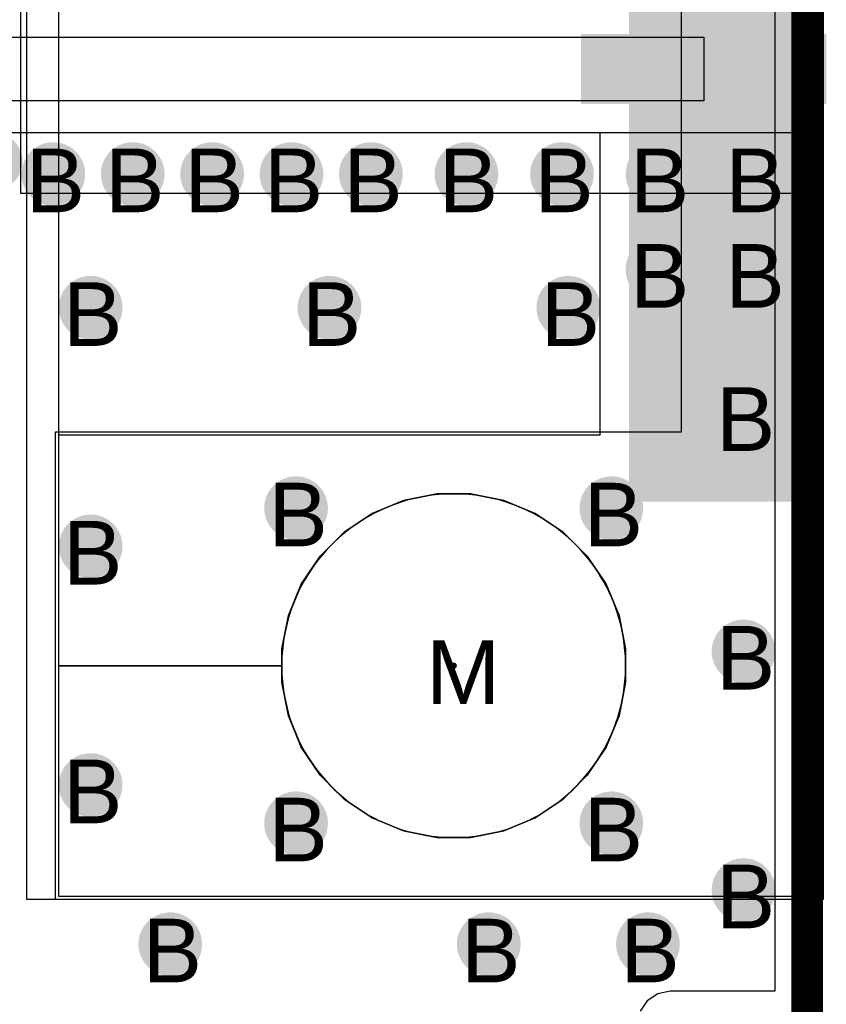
# Model space of a CAD drawing. Header units: millimetres. Extents: x -1.28 to 3.76, y -2.75 to 1.5.
# Tile 10 of 12: x 0.35 to 0.61, y 0.68 to 0.99. Entities that reach past the tile are written whole.
import ezdxf

# ---------------------------------------------------------------- set-up
doc = ezdxf.new("R2010")
doc.units = ezdxf.units.MM
doc.header["$MEASUREMENT"] = 0
for name, color, linetype in [('BottomLayer', 5, 'Continuous'), ('BottomSolder', 6, 'Continuous'), ('DrillDrawing', 1, 'Continuous'), ('Mechanical1', 6, 'Continuous'), ('TopLayer', 1, 'Continuous'), ('TopSolder', 216, 'Continuous')]:
    doc.layers.add(name, color=color, linetype=linetype)
doc.styles.add('Arial', font='arial.ttf', dxfattribs={"height": 0.2})

msp = doc.modelspace()

# ---------------------------------------------------------------- hatches: boundary and pattern name
at = {"layer": 'BottomLayer'}
msp.add_hatch(color=5, dxfattribs=at).paths.add_polyline_path([(0.595, 0.84), (0.545, 0.84), (0.545, 1.11), (0.595, 1.11)])
h = msp.add_hatch(color=5, dxfattribs=at)
edge = h.paths.add_edge_path()
edge.add_arc((0.34463, 0.946), 0.009, 0, 360)
h = msp.add_hatch(color=5, dxfattribs=at)
edge = h.paths.add_edge_path()
edge.add_arc((0.36328, 0.942), 0.01, 0, 360)
h = msp.add_hatch(color=5, dxfattribs=at)
edge = h.paths.add_edge_path()
edge.add_arc((0.38821, 0.942), 0.01, 0, 360)
h = msp.add_hatch(color=5, dxfattribs=at)
edge = h.paths.add_edge_path()
edge.add_arc((0.41314, 0.942), 0.01, 0, 360)
h = msp.add_hatch(color=5, dxfattribs=at)
edge = h.paths.add_edge_path()
edge.add_arc((0.43807, 0.942), 0.01, 0, 360)
h = msp.add_hatch(color=5, dxfattribs=at)
edge = h.paths.add_edge_path()
edge.add_arc((0.463, 0.942), 0.01, 0, 360)
h = msp.add_hatch(color=5, dxfattribs=at)
edge = h.paths.add_edge_path()
edge.add_arc((0.493, 0.942), 0.01, 0, 360)
h = msp.add_hatch(color=5, dxfattribs=at)
edge = h.paths.add_edge_path()
edge.add_arc((0.523, 0.942), 0.01, 0, 360)
h = msp.add_hatch(color=5, dxfattribs=at)
edge = h.paths.add_edge_path()
edge.add_arc((0.553, 0.942), 0.01, 0, 360)
h = msp.add_hatch(color=5, dxfattribs=at)
edge = h.paths.add_edge_path()
edge.add_arc((0.583, 0.942), 0.01, 0, 360)
h = msp.add_hatch(color=5, dxfattribs=at)
edge = h.paths.add_edge_path()
edge.add_arc((0.553, 0.912), 0.01, 0, 360)
h = msp.add_hatch(color=5, dxfattribs=at)
edge = h.paths.add_edge_path()
edge.add_arc((0.583, 0.912), 0.01, 0, 360)
h = msp.add_hatch(color=5, dxfattribs=at)
edge = h.paths.add_edge_path()
edge.add_arc((0.375, 0.9), 0.01, 0, 360)
h = msp.add_hatch(color=5, dxfattribs=at)
edge = h.paths.add_edge_path()
edge.add_arc((0.45, 0.9), 0.01, 0, 360)
h = msp.add_hatch(color=5, dxfattribs=at)
edge = h.paths.add_edge_path()
edge.add_arc((0.525, 0.9), 0.01, 0, 360)
h = msp.add_hatch(color=5, dxfattribs=at)
edge = h.paths.add_edge_path()
edge.add_arc((0.58, 0.867), 0.01, 0, 360)
h = msp.add_hatch(color=5, dxfattribs=at)
edge = h.paths.add_edge_path()
edge.add_arc((0.4395, 0.837), 0.01, 0, 360)
h = msp.add_hatch(color=5, dxfattribs=at)
edge = h.paths.add_edge_path()
edge.add_arc((0.5385, 0.837), 0.01, 0, 360)
h = msp.add_hatch(color=5, dxfattribs=at)
edge = h.paths.add_edge_path()
edge.add_arc((0.375, 0.825), 0.01, 0, 360)
h = msp.add_hatch(color=5, dxfattribs=at)
edge = h.paths.add_edge_path()
edge.add_arc((0.58, 0.792), 0.01, 0, 360)
h = msp.add_hatch(color=5, dxfattribs=at)
edge = h.paths.add_edge_path()
edge.add_arc((0.375, 0.75), 0.01, 0, 360)
h = msp.add_hatch(color=5, dxfattribs=at)
edge = h.paths.add_edge_path()
edge.add_arc((0.4395, 0.738), 0.01, 0, 360)
h = msp.add_hatch(color=5, dxfattribs=at)
edge = h.paths.add_edge_path()
edge.add_arc((0.5385, 0.738), 0.01, 0, 360)
h = msp.add_hatch(color=5, dxfattribs=at)
edge = h.paths.add_edge_path()
edge.add_arc((0.58, 0.717), 0.01, 0, 360)
h = msp.add_hatch(color=5, dxfattribs=at)
edge = h.paths.add_edge_path()
edge.add_arc((0.4, 0.7), 0.01, 0, 360)
h = msp.add_hatch(color=5, dxfattribs=at)
edge = h.paths.add_edge_path()
edge.add_arc((0.5, 0.7), 0.01, 0, 360)
h = msp.add_hatch(color=5, dxfattribs=at)
edge = h.paths.add_edge_path()
edge.add_arc((0.55, 0.7), 0.01, 0, 360)
at = {"layer": 'BottomSolder'}
msp.add_hatch(color=6, dxfattribs=at).paths.add_polyline_path([(0.596, 0.839), (0.544, 0.839), (0.544, 1.111), (0.596, 1.111)])
h = msp.add_hatch(color=6, dxfattribs=at)
edge = h.paths.add_edge_path()
edge.add_arc((0.489, 0.7875), 0.001, 0, 360)
at = {"layer": 'TopLayer'}
for points in [[(0.605, 0.965), (0.53, 0.965), (0.53, 0.985), (0.605, 0.985)], [(0.595, 0.84), (0.545, 0.84), (0.545, 0.955), (0.595, 0.955)], [(0.605, 0.955), (0.585, 0.955), (0.585, 0.94), (0.605, 0.94)]]:
    msp.add_hatch(color=1, dxfattribs=at).paths.add_polyline_path(points)
h = msp.add_hatch(color=1, dxfattribs=at)
edge = h.paths.add_edge_path()
edge.add_arc((0.34463, 0.946), 0.009, 0, 360)
h = msp.add_hatch(color=1, dxfattribs=at)
edge = h.paths.add_edge_path()
edge.add_arc((0.36328, 0.942), 0.01, 0, 360)
h = msp.add_hatch(color=1, dxfattribs=at)
edge = h.paths.add_edge_path()
edge.add_arc((0.38821, 0.942), 0.01, 0, 360)
h = msp.add_hatch(color=1, dxfattribs=at)
edge = h.paths.add_edge_path()
edge.add_arc((0.41314, 0.942), 0.01, 0, 360)
h = msp.add_hatch(color=1, dxfattribs=at)
edge = h.paths.add_edge_path()
edge.add_arc((0.43807, 0.942), 0.01, 0, 360)
h = msp.add_hatch(color=1, dxfattribs=at)
edge = h.paths.add_edge_path()
edge.add_arc((0.463, 0.942), 0.01, 0, 360)
h = msp.add_hatch(color=1, dxfattribs=at)
edge = h.paths.add_edge_path()
edge.add_arc((0.493, 0.942), 0.01, 0, 360)
h = msp.add_hatch(color=1, dxfattribs=at)
edge = h.paths.add_edge_path()
edge.add_arc((0.523, 0.942), 0.01, 0, 360)
h = msp.add_hatch(color=1, dxfattribs=at)
edge = h.paths.add_edge_path()
edge.add_arc((0.553, 0.942), 0.01, 0, 360)
h = msp.add_hatch(color=1, dxfattribs=at)
edge = h.paths.add_edge_path()
edge.add_arc((0.583, 0.942), 0.01, 0, 360)
h = msp.add_hatch(color=1, dxfattribs=at)
edge = h.paths.add_edge_path()
edge.add_arc((0.553, 0.912), 0.01, 0, 360)
h = msp.add_hatch(color=1, dxfattribs=at)
edge = h.paths.add_edge_path()
edge.add_arc((0.583, 0.912), 0.01, 0, 360)
h = msp.add_hatch(color=1, dxfattribs=at)
edge = h.paths.add_edge_path()
edge.add_arc((0.375, 0.9), 0.01, 0, 360)
h = msp.add_hatch(color=1, dxfattribs=at)
edge = h.paths.add_edge_path()
edge.add_arc((0.45, 0.9), 0.01, 0, 360)
h = msp.add_hatch(color=1, dxfattribs=at)
edge = h.paths.add_edge_path()
edge.add_arc((0.525, 0.9), 0.01, 0, 360)
h = msp.add_hatch(color=1, dxfattribs=at)
edge = h.paths.add_edge_path()
edge.add_arc((0.58, 0.867), 0.01, 0, 360)
h = msp.add_hatch(color=1, dxfattribs=at)
edge = h.paths.add_edge_path()
edge.add_arc((0.4395, 0.837), 0.01, 0, 360)
h = msp.add_hatch(color=1, dxfattribs=at)
edge = h.paths.add_edge_path()
edge.add_arc((0.5385, 0.837), 0.01, 0, 360)
h = msp.add_hatch(color=1, dxfattribs=at)
edge = h.paths.add_edge_path()
edge.add_arc((0.375, 0.825), 0.01, 0, 360)
h = msp.add_hatch(color=1, dxfattribs=at)
edge = h.paths.add_edge_path()
edge.add_arc((0.58, 0.792), 0.01, 0, 360)
h = msp.add_hatch(color=1, dxfattribs=at)
edge = h.paths.add_edge_path()
edge.add_arc((0.375, 0.75), 0.01, 0, 360)
h = msp.add_hatch(color=1, dxfattribs=at)
edge = h.paths.add_edge_path()
edge.add_arc((0.4395, 0.738), 0.01, 0, 360)
h = msp.add_hatch(color=1, dxfattribs=at)
edge = h.paths.add_edge_path()
edge.add_arc((0.5385, 0.738), 0.01, 0, 360)
h = msp.add_hatch(color=1, dxfattribs=at)
edge = h.paths.add_edge_path()
edge.add_arc((0.58, 0.717), 0.01, 0, 360)
h = msp.add_hatch(color=1, dxfattribs=at)
edge = h.paths.add_edge_path()
edge.add_arc((0.4, 0.7), 0.01, 0, 360)
h = msp.add_hatch(color=1, dxfattribs=at)
edge = h.paths.add_edge_path()
edge.add_arc((0.5, 0.7), 0.01, 0, 360)
h = msp.add_hatch(color=1, dxfattribs=at)
edge = h.paths.add_edge_path()
edge.add_arc((0.55, 0.7), 0.01, 0, 360)
at = {"layer": 'TopSolder'}
msp.add_hatch(color=216, dxfattribs=at).paths.add_polyline_path([(0.606, 0.964), (0.529, 0.964), (0.529, 0.986), (0.606, 0.986)])
h = msp.add_hatch(color=216, dxfattribs=at)
edge = h.paths.add_edge_path()
edge.add_arc((0.489, 0.7875), 0.001, 0, 360)
h = msp.add_hatch(color=216, dxfattribs=at)
edge = h.paths.add_edge_path()
edge.add_arc((0.58, 0.717), 0.006, 0, 360)

# ---------------------------------------------------------------- linework, layer by layer
at = {"layer": 'BottomLayer'}
for p, q in [((0.5898, 1.4898), (0.5898, 0.6852)), ((0.605, 1.235), (0.605, 0.715)), ((0.365, 0.7875), (0.365, 1.1625)), ((0.47325, 0.83942), (0.46342, 0.83535)), ((0.46342, 0.83535), (0.47325, 0.83942)), ((0.47286, 0.83903), (0.47103, 0.83842)), ((0.47471, 0.83958), (0.47286, 0.83903)), ((0.48368, 0.8415), (0.47325, 0.83942)), ((0.47325, 0.83942), (0.48368, 0.8415)), ((0.47658, 0.84005), (0.47471, 0.83958)), ((0.47847, 0.84046), (0.47658, 0.84005)), ((0.48036, 0.8408), (0.47847, 0.84046)), ((0.48227, 0.84108), (0.48036, 0.8408)), ((0.48419, 0.84128), (0.48227, 0.84108)), ((0.49432, 0.8415), (0.48368, 0.8415)), ((0.48368, 0.8415), (0.489, 0.8415)), ((0.48611, 0.84142), (0.48419, 0.84128)), ((0.48804, 0.84149), (0.48611, 0.84142)), ((0.489, 0.8415), (0.48804, 0.84149)), ((0.48996, 0.84149), (0.489, 0.8415)), ((0.489, 0.8415), (0.49432, 0.8415)), ((0.49189, 0.84142), (0.48996, 0.84149)), ((0.49381, 0.84128), (0.49189, 0.84142)), ((0.49573, 0.84108), (0.49381, 0.84128)), ((0.50475, 0.83942), (0.49432, 0.8415)), ((0.49432, 0.8415), (0.50475, 0.83942)), ((0.49764, 0.8408), (0.49573, 0.84108)), ((0.49953, 0.84046), (0.49764, 0.8408)), ((0.50142, 0.84005), (0.49953, 0.84046)), ((0.50329, 0.83958), (0.50142, 0.84005)), ((0.50514, 0.83903), (0.50329, 0.83958)), ((0.51458, 0.83535), (0.50475, 0.83942)), ((0.50475, 0.83942), (0.51458, 0.83535)), ((0.50696, 0.83842), (0.50514, 0.83903)), ((0.46569, 0.83621), (0.46397, 0.83535)), ((0.46745, 0.83701), (0.46569, 0.83621)), ((0.46923, 0.83775), (0.46745, 0.83701)), ((0.47103, 0.83842), (0.46923, 0.83775)), ((0.50877, 0.83775), (0.50696, 0.83842)), ((0.51055, 0.83701), (0.50877, 0.83775)), ((0.51231, 0.83621), (0.51055, 0.83701)), ((0.51403, 0.83535), (0.51231, 0.83621)), ((0.46342, 0.83535), (0.45458, 0.82944)), ((0.45458, 0.82944), (0.46342, 0.83535)), ((0.459, 0.8324), (0.45742, 0.8313)), ((0.46062, 0.83344), (0.459, 0.8324)), ((0.46228, 0.83443), (0.46062, 0.83344)), ((0.46397, 0.83535), (0.46228, 0.83443)), ((0.51572, 0.83443), (0.51403, 0.83535)), ((0.52342, 0.82944), (0.51458, 0.83535)), ((0.51458, 0.83535), (0.52342, 0.82944)), ((0.51738, 0.83344), (0.51572, 0.83443)), ((0.519, 0.8324), (0.51738, 0.83344)), ((0.52058, 0.8313), (0.519, 0.8324)), ((0.45458, 0.82944), (0.44706, 0.82192)), ((0.44706, 0.82192), (0.45458, 0.82944)), ((0.45587, 0.83014), (0.45437, 0.82894)), ((0.45742, 0.8313), (0.45587, 0.83014)), ((0.52213, 0.83014), (0.52058, 0.8313)), ((0.52363, 0.82894), (0.52213, 0.83014)), ((0.53094, 0.82192), (0.52342, 0.82944)), ((0.52342, 0.82944), (0.53094, 0.82192)), ((0.4515, 0.82636), (0.45014, 0.825)), ((0.45291, 0.82767), (0.4515, 0.82636)), ((0.45437, 0.82894), (0.45291, 0.82767)), ((0.52509, 0.82767), (0.52363, 0.82894)), ((0.5265, 0.82636), (0.52509, 0.82767)), ((0.52786, 0.825), (0.5265, 0.82636)), ((0.44883, 0.82359), (0.44756, 0.82213)), ((0.45014, 0.825), (0.44883, 0.82359)), ((0.52917, 0.82359), (0.52786, 0.825)), ((0.53044, 0.82213), (0.52917, 0.82359)), ((0.44706, 0.82192), (0.44115, 0.81308)), ((0.44115, 0.81308), (0.44706, 0.82192)), ((0.44636, 0.82063), (0.4452, 0.81908)), ((0.44756, 0.82213), (0.44636, 0.82063)), ((0.53164, 0.82063), (0.53044, 0.82213)), ((0.53685, 0.81308), (0.53094, 0.82192)), ((0.53094, 0.82192), (0.53685, 0.81308)), ((0.5328, 0.81908), (0.53164, 0.82063)), ((0.4441, 0.8175), (0.44306, 0.81588)), ((0.4452, 0.81908), (0.4441, 0.8175)), ((0.5339, 0.8175), (0.5328, 0.81908)), ((0.53494, 0.81588), (0.5339, 0.8175)), ((0.44207, 0.81422), (0.44115, 0.81253)), ((0.44306, 0.81588), (0.44207, 0.81422)), ((0.53593, 0.81422), (0.53494, 0.81588)), ((0.53685, 0.81253), (0.53593, 0.81422)), ((0.44115, 0.81308), (0.43708, 0.80325)), ((0.43708, 0.80325), (0.44115, 0.81308)), ((0.44029, 0.81081), (0.43949, 0.80905)), ((0.44115, 0.81253), (0.44029, 0.81081)), ((0.54092, 0.80325), (0.53685, 0.81308)), ((0.53685, 0.81308), (0.54092, 0.80325)), ((0.53771, 0.81081), (0.53685, 0.81253)), ((0.53851, 0.80905), (0.53771, 0.81081)), ((0.43949, 0.80905), (0.43875, 0.80727)), ((0.53925, 0.80727), (0.53851, 0.80905)), ((0.43808, 0.80546), (0.43747, 0.80364)), ((0.43875, 0.80727), (0.43808, 0.80546)), ((0.53992, 0.80546), (0.53925, 0.80727)), ((0.54053, 0.80364), (0.53992, 0.80546)), ((0.43708, 0.80325), (0.435, 0.79282)), ((0.435, 0.79282), (0.43708, 0.80325)), ((0.43692, 0.80179), (0.43645, 0.79992)), ((0.43747, 0.80364), (0.43692, 0.80179)), ((0.54108, 0.80179), (0.54053, 0.80364)), ((0.543, 0.79282), (0.54092, 0.80325)), ((0.54092, 0.80325), (0.543, 0.79282)), ((0.54155, 0.79992), (0.54108, 0.80179)), ((0.43645, 0.79992), (0.43604, 0.79803)), ((0.54196, 0.79803), (0.54155, 0.79992)), ((0.4357, 0.79614), (0.43542, 0.79423)), ((0.43604, 0.79803), (0.4357, 0.79614)), ((0.5423, 0.79614), (0.54196, 0.79803)), ((0.54258, 0.79423), (0.5423, 0.79614)), ((0.435, 0.79282), (0.435, 0.7875)), ((0.435, 0.7875), (0.435, 0.79282)), ((0.43521, 0.79231), (0.43508, 0.79039)), ((0.43542, 0.79423), (0.43521, 0.79231)), ((0.54278, 0.79231), (0.54258, 0.79423)), ((0.54292, 0.79039), (0.54278, 0.79231)), ((0.543, 0.7875), (0.543, 0.79282)), ((0.543, 0.79282), (0.543, 0.7875)), ((0.43508, 0.79039), (0.43501, 0.78846)), ((0.54299, 0.78846), (0.54292, 0.79039)), ((0.365, 0.715), (0.365, 0.7875)), ((0.365, 0.7875), (0.435, 0.7875)), ((0.435, 0.7875), (0.365, 0.7875)), ((0.43501, 0.78846), (0.435, 0.7875)), ((0.435, 0.7875), (0.435, 0.78218)), ((0.435, 0.7875), (0.43501, 0.78654)), ((0.435, 0.7875), (0.435, 0.7875)), ((0.435, 0.78218), (0.435, 0.7875)), ((0.43501, 0.78654), (0.43508, 0.78461)), ((0.54292, 0.78461), (0.54299, 0.78654)), ((0.543, 0.7875), (0.54299, 0.78846)), ((0.54299, 0.78654), (0.543, 0.7875)), ((0.543, 0.78218), (0.543, 0.7875)), ((0.543, 0.7875), (0.543, 0.7875)), ((0.543, 0.7875), (0.543, 0.78218)), ((0.43508, 0.78461), (0.43521, 0.78269)), ((0.54278, 0.78269), (0.54292, 0.78461)), ((0.435, 0.78218), (0.43708, 0.77175)), ((0.43708, 0.77175), (0.435, 0.78218)), ((0.43521, 0.78269), (0.43542, 0.78077)), ((0.43542, 0.78077), (0.4357, 0.77886)), ((0.54092, 0.77175), (0.543, 0.78218)), ((0.543, 0.78218), (0.54092, 0.77175)), ((0.5423, 0.77886), (0.54258, 0.78077)), ((0.54258, 0.78077), (0.54278, 0.78269)), ((0.4357, 0.77886), (0.43604, 0.77697)), ((0.43604, 0.77697), (0.43645, 0.77508)), ((0.54155, 0.77508), (0.54196, 0.77697)), ((0.54196, 0.77697), (0.5423, 0.77886)), ((0.43645, 0.77508), (0.43692, 0.77321)), ((0.54108, 0.77321), (0.54155, 0.77508)), ((0.43692, 0.77321), (0.43747, 0.77136)), ((0.43708, 0.77175), (0.44115, 0.76192)), ((0.44115, 0.76192), (0.43708, 0.77175)), ((0.43747, 0.77136), (0.43808, 0.76953)), ((0.53685, 0.76192), (0.54092, 0.77175)), ((0.54092, 0.77175), (0.53685, 0.76192)), ((0.53992, 0.76953), (0.54053, 0.77136)), ((0.54053, 0.77136), (0.54108, 0.77321)), ((0.43808, 0.76953), (0.43875, 0.76773)), ((0.43875, 0.76773), (0.43949, 0.76595)), ((0.53851, 0.76595), (0.53925, 0.76773)), ((0.53925, 0.76773), (0.53992, 0.76953)), ((0.43949, 0.76595), (0.44029, 0.76419)), ((0.53771, 0.76419), (0.53851, 0.76595)), ((0.44029, 0.76419), (0.44115, 0.76247)), ((0.44115, 0.76247), (0.44207, 0.76078)), ((0.44115, 0.76192), (0.44706, 0.75308)), ((0.44706, 0.75308), (0.44115, 0.76192)), ((0.53094, 0.75308), (0.53685, 0.76192)), ((0.53685, 0.76192), (0.53094, 0.75308)), ((0.53593, 0.76078), (0.53685, 0.76247)), ((0.53685, 0.76247), (0.53771, 0.76419)), ((0.44207, 0.76078), (0.44306, 0.75912)), ((0.44306, 0.75912), (0.4441, 0.7575)), ((0.5339, 0.7575), (0.53494, 0.75912)), ((0.53494, 0.75912), (0.53593, 0.76078)), ((0.4441, 0.7575), (0.4452, 0.75592)), ((0.4452, 0.75592), (0.44636, 0.75437)), ((0.53164, 0.75437), (0.5328, 0.75592)), ((0.5328, 0.75592), (0.5339, 0.7575)), ((0.44636, 0.75437), (0.44756, 0.75287)), ((0.44706, 0.75308), (0.45458, 0.74556)), ((0.45458, 0.74556), (0.44706, 0.75308)), ((0.44756, 0.75287), (0.44883, 0.75141)), ((0.52342, 0.74556), (0.53094, 0.75308)), ((0.53094, 0.75308), (0.52342, 0.74556)), ((0.52917, 0.75141), (0.53044, 0.75287)), ((0.53044, 0.75287), (0.53164, 0.75437)), ((0.44883, 0.75141), (0.45014, 0.75)), ((0.45014, 0.75), (0.4515, 0.74864)), ((0.5265, 0.74864), (0.52786, 0.75)), ((0.52786, 0.75), (0.52917, 0.75141)), ((0.4515, 0.74864), (0.45291, 0.74733)), ((0.45291, 0.74733), (0.45437, 0.74606)), ((0.45437, 0.74606), (0.45587, 0.74486)), ((0.52213, 0.74486), (0.52363, 0.74606)), ((0.52363, 0.74606), (0.52509, 0.74733)), ((0.52509, 0.74733), (0.5265, 0.74864)), ((0.45458, 0.74556), (0.46342, 0.73965)), ((0.46342, 0.73965), (0.45458, 0.74556)), ((0.45587, 0.74486), (0.45742, 0.7437)), ((0.45742, 0.7437), (0.459, 0.7426)), ((0.459, 0.7426), (0.46062, 0.74156)), ((0.51458, 0.73965), (0.52342, 0.74556)), ((0.52342, 0.74556), (0.51458, 0.73965)), ((0.51738, 0.74156), (0.519, 0.7426)), ((0.519, 0.7426), (0.52058, 0.7437)), ((0.52058, 0.7437), (0.52213, 0.74486)), ((0.46062, 0.74156), (0.46228, 0.74057)), ((0.46228, 0.74057), (0.46397, 0.73965)), ((0.46342, 0.73965), (0.47325, 0.73558)), ((0.47325, 0.73558), (0.46342, 0.73965)), ((0.46397, 0.73965), (0.46569, 0.73879)), ((0.50475, 0.73558), (0.51458, 0.73965)), ((0.51458, 0.73965), (0.50475, 0.73558)), ((0.51231, 0.73879), (0.51403, 0.73965)), ((0.51403, 0.73965), (0.51572, 0.74057)), ((0.51572, 0.74057), (0.51738, 0.74156)), ((0.46569, 0.73879), (0.46745, 0.73799)), ((0.46745, 0.73799), (0.46923, 0.73725)), ((0.46923, 0.73725), (0.47103, 0.73658)), ((0.47103, 0.73658), (0.47286, 0.73597)), ((0.50514, 0.73597), (0.50696, 0.73658)), ((0.50696, 0.73658), (0.50877, 0.73725)), ((0.50877, 0.73725), (0.51055, 0.73799)), ((0.51055, 0.73799), (0.51231, 0.73879)), ((0.47286, 0.73597), (0.47471, 0.73542)), ((0.47325, 0.73558), (0.48368, 0.7335)), ((0.48368, 0.7335), (0.47325, 0.73558)), ((0.47471, 0.73542), (0.47658, 0.73495)), ((0.47658, 0.73495), (0.47847, 0.73454)), ((0.47847, 0.73454), (0.48036, 0.7342)), ((0.48036, 0.7342), (0.48227, 0.73392)), ((0.48227, 0.73392), (0.48419, 0.73371)), ((0.48368, 0.7335), (0.49432, 0.7335)), ((0.489, 0.7335), (0.48368, 0.7335)), ((0.48419, 0.73371), (0.48611, 0.73358)), ((0.48611, 0.73358), (0.48804, 0.73351)), ((0.48804, 0.73351), (0.489, 0.7335)), ((0.489, 0.7335), (0.48996, 0.73351)), ((0.49432, 0.7335), (0.489, 0.7335)), ((0.48996, 0.73351), (0.49189, 0.73358)), ((0.49189, 0.73358), (0.49381, 0.73371)), ((0.49381, 0.73371), (0.49573, 0.73392)), ((0.49432, 0.7335), (0.50475, 0.73558)), ((0.50475, 0.73558), (0.49432, 0.7335)), ((0.49573, 0.73392), (0.49764, 0.7342)), ((0.49764, 0.7342), (0.49953, 0.73454)), ((0.49953, 0.73454), (0.50142, 0.73495)), ((0.50142, 0.73495), (0.50329, 0.73542)), ((0.50329, 0.73542), (0.50514, 0.73597)), ((0.605, 0.715), (0.365, 0.715)), ((0.5531, 0.68442), (0.54979, 0.68221)), ((0.557, 0.6852), (0.5531, 0.68442)), ((0.5898, 0.6852), (0.557, 0.6852)), ((0.54979, 0.68221), (0.54758, 0.6789))]:
    msp.add_line(p, q, dxfattribs=at)
at = {"layer": 'BottomSolder'}
for p, q in [((0.6, 0.675), (0.6, 1.5)), ((0.355, 0.714), (0.355, 1.236)), ((0.605, 1.236), (0.605, 0.714)), ((0.605, 0.714), (0.355, 0.714))]:
    msp.add_line(p, q, dxfattribs=at)
at = {"layer": 'Mechanical1', "const_width": 0.01}
msp.add_lwpolyline([(0.6, 0.675), (0.6, 1.5)], dxfattribs=at)
at = {"layer": 'TopLayer'}
for p, q in [((0.34285, 0.985), (0.5675, 0.985)), ((0.5675, 0.985), (0.5675, 0.965)), ((0.5675, 0.965), (0.34285, 0.965)), ((0.34285, 0.955), (0.5675, 0.955)), ((0.535, 0.955), (0.605, 0.955)), ((0.535, 0.86), (0.535, 0.955)), ((0.5675, 0.955), (0.56752, 0.955)), ((0.56752, 0.955), (0.5898, 0.955)), ((0.5898, 0.955), (0.5898, 0.6852)), ((0.605, 0.955), (0.605, 0.715)), ((0.365, 0.7875), (0.365, 0.86)), ((0.365, 0.86), (0.535, 0.86)), ((0.47325, 0.83942), (0.46342, 0.83535)), ((0.46342, 0.83535), (0.47325, 0.83942)), ((0.47286, 0.83903), (0.47103, 0.83842)), ((0.47471, 0.83958), (0.47286, 0.83903)), ((0.48368, 0.8415), (0.47325, 0.83942)), ((0.47325, 0.83942), (0.48368, 0.8415)), ((0.47658, 0.84005), (0.47471, 0.83958)), ((0.47847, 0.84046), (0.47658, 0.84005)), ((0.48036, 0.8408), (0.47847, 0.84046)), ((0.48227, 0.84108), (0.48036, 0.8408)), ((0.48419, 0.84128), (0.48227, 0.84108)), ((0.49432, 0.8415), (0.48368, 0.8415)), ((0.48368, 0.8415), (0.489, 0.8415)), ((0.48611, 0.84142), (0.48419, 0.84128)), ((0.48804, 0.84149), (0.48611, 0.84142)), ((0.489, 0.8415), (0.48804, 0.84149)), ((0.48996, 0.84149), (0.489, 0.8415)), ((0.489, 0.8415), (0.49432, 0.8415)), ((0.49189, 0.84142), (0.48996, 0.84149)), ((0.49381, 0.84128), (0.49189, 0.84142)), ((0.49573, 0.84108), (0.49381, 0.84128)), ((0.50475, 0.83942), (0.49432, 0.8415)), ((0.49432, 0.8415), (0.50475, 0.83942)), ((0.49764, 0.8408), (0.49573, 0.84108)), ((0.49953, 0.84046), (0.49764, 0.8408)), ((0.50142, 0.84005), (0.49953, 0.84046)), ((0.50329, 0.83958), (0.50142, 0.84005)), ((0.50514, 0.83903), (0.50329, 0.83958)), ((0.51458, 0.83535), (0.50475, 0.83942)), ((0.50475, 0.83942), (0.51458, 0.83535)), ((0.50696, 0.83842), (0.50514, 0.83903)), ((0.46569, 0.83621), (0.46397, 0.83535)), ((0.46745, 0.83701), (0.46569, 0.83621)), ((0.46923, 0.83775), (0.46745, 0.83701)), ((0.47103, 0.83842), (0.46923, 0.83775)), ((0.50877, 0.83775), (0.50696, 0.83842)), ((0.51055, 0.83701), (0.50877, 0.83775)), ((0.51231, 0.83621), (0.51055, 0.83701)), ((0.51403, 0.83535), (0.51231, 0.83621)), ((0.46342, 0.83535), (0.45458, 0.82944)), ((0.45458, 0.82944), (0.46342, 0.83535)), ((0.459, 0.8324), (0.45742, 0.8313)), ((0.46062, 0.83344), (0.459, 0.8324)), ((0.46228, 0.83443), (0.46062, 0.83344)), ((0.46397, 0.83535), (0.46228, 0.83443)), ((0.51572, 0.83443), (0.51403, 0.83535)), ((0.52342, 0.82944), (0.51458, 0.83535)), ((0.51458, 0.83535), (0.52342, 0.82944)), ((0.51738, 0.83344), (0.51572, 0.83443)), ((0.519, 0.8324), (0.51738, 0.83344)), ((0.52058, 0.8313), (0.519, 0.8324)), ((0.45458, 0.82944), (0.44706, 0.82192)), ((0.44706, 0.82192), (0.45458, 0.82944)), ((0.45587, 0.83014), (0.45437, 0.82894)), ((0.45742, 0.8313), (0.45587, 0.83014)), ((0.52213, 0.83014), (0.52058, 0.8313)), ((0.52363, 0.82894), (0.52213, 0.83014)), ((0.53094, 0.82192), (0.52342, 0.82944)), ((0.52342, 0.82944), (0.53094, 0.82192)), ((0.4515, 0.82636), (0.45014, 0.825)), ((0.45291, 0.82767), (0.4515, 0.82636)), ((0.45437, 0.82894), (0.45291, 0.82767)), ((0.52509, 0.82767), (0.52363, 0.82894)), ((0.5265, 0.82636), (0.52509, 0.82767)), ((0.52786, 0.825), (0.5265, 0.82636)), ((0.44883, 0.82359), (0.44756, 0.82213)), ((0.45014, 0.825), (0.44883, 0.82359)), ((0.52917, 0.82359), (0.52786, 0.825)), ((0.53044, 0.82213), (0.52917, 0.82359)), ((0.44706, 0.82192), (0.44115, 0.81308)), ((0.44115, 0.81308), (0.44706, 0.82192)), ((0.44636, 0.82063), (0.4452, 0.81908)), ((0.44756, 0.82213), (0.44636, 0.82063)), ((0.53164, 0.82063), (0.53044, 0.82213)), ((0.53685, 0.81308), (0.53094, 0.82192)), ((0.53094, 0.82192), (0.53685, 0.81308)), ((0.5328, 0.81908), (0.53164, 0.82063)), ((0.4441, 0.8175), (0.44306, 0.81588)), ((0.4452, 0.81908), (0.4441, 0.8175)), ((0.5339, 0.8175), (0.5328, 0.81908)), ((0.53494, 0.81588), (0.5339, 0.8175)), ((0.44207, 0.81422), (0.44115, 0.81253)), ((0.44306, 0.81588), (0.44207, 0.81422)), ((0.53593, 0.81422), (0.53494, 0.81588)), ((0.53685, 0.81253), (0.53593, 0.81422)), ((0.44115, 0.81308), (0.43708, 0.80325)), ((0.43708, 0.80325), (0.44115, 0.81308)), ((0.44029, 0.81081), (0.43949, 0.80905)), ((0.44115, 0.81253), (0.44029, 0.81081)), ((0.54092, 0.80325), (0.53685, 0.81308)), ((0.53685, 0.81308), (0.54092, 0.80325)), ((0.53771, 0.81081), (0.53685, 0.81253)), ((0.53851, 0.80905), (0.53771, 0.81081)), ((0.43949, 0.80905), (0.43875, 0.80727)), ((0.53925, 0.80727), (0.53851, 0.80905)), ((0.43808, 0.80546), (0.43747, 0.80364)), ((0.43875, 0.80727), (0.43808, 0.80546)), ((0.53992, 0.80546), (0.53925, 0.80727)), ((0.54053, 0.80364), (0.53992, 0.80546)), ((0.43708, 0.80325), (0.435, 0.79282)), ((0.435, 0.79282), (0.43708, 0.80325)), ((0.43692, 0.80179), (0.43645, 0.79992)), ((0.43747, 0.80364), (0.43692, 0.80179)), ((0.54108, 0.80179), (0.54053, 0.80364)), ((0.543, 0.79282), (0.54092, 0.80325)), ((0.54092, 0.80325), (0.543, 0.79282)), ((0.54155, 0.79992), (0.54108, 0.80179)), ((0.43645, 0.79992), (0.43604, 0.79803)), ((0.54196, 0.79803), (0.54155, 0.79992)), ((0.4357, 0.79614), (0.43542, 0.79423)), ((0.43604, 0.79803), (0.4357, 0.79614)), ((0.5423, 0.79614), (0.54196, 0.79803)), ((0.54258, 0.79423), (0.5423, 0.79614)), ((0.435, 0.79282), (0.435, 0.7875)), ((0.435, 0.7875), (0.435, 0.79282)), ((0.43521, 0.79231), (0.43508, 0.79039)), ((0.43542, 0.79423), (0.43521, 0.79231)), ((0.54278, 0.79231), (0.54258, 0.79423)), ((0.54292, 0.79039), (0.54278, 0.79231)), ((0.543, 0.7875), (0.543, 0.79282)), ((0.543, 0.79282), (0.543, 0.7875)), ((0.43508, 0.79039), (0.43501, 0.78846)), ((0.54299, 0.78846), (0.54292, 0.79039)), ((0.365, 0.715), (0.365, 0.7875)), ((0.365, 0.7875), (0.435, 0.7875)), ((0.435, 0.7875), (0.365, 0.7875)), ((0.43501, 0.78846), (0.435, 0.7875)), ((0.435, 0.7875), (0.435, 0.78218)), ((0.435, 0.7875), (0.43501, 0.78654)), ((0.435, 0.7875), (0.435, 0.7875)), ((0.435, 0.78218), (0.435, 0.7875)), ((0.43501, 0.78654), (0.43508, 0.78461)), ((0.54292, 0.78461), (0.54299, 0.78654)), ((0.543, 0.7875), (0.54299, 0.78846)), ((0.54299, 0.78654), (0.543, 0.7875)), ((0.543, 0.78218), (0.543, 0.7875)), ((0.543, 0.7875), (0.543, 0.7875)), ((0.543, 0.7875), (0.543, 0.78218)), ((0.43508, 0.78461), (0.43521, 0.78269)), ((0.54278, 0.78269), (0.54292, 0.78461)), ((0.435, 0.78218), (0.43708, 0.77175)), ((0.43708, 0.77175), (0.435, 0.78218)), ((0.43521, 0.78269), (0.43542, 0.78077)), ((0.43542, 0.78077), (0.4357, 0.77886)), ((0.54092, 0.77175), (0.543, 0.78218)), ((0.543, 0.78218), (0.54092, 0.77175)), ((0.5423, 0.77886), (0.54258, 0.78077)), ((0.54258, 0.78077), (0.54278, 0.78269)), ((0.4357, 0.77886), (0.43604, 0.77697)), ((0.43604, 0.77697), (0.43645, 0.77508)), ((0.54155, 0.77508), (0.54196, 0.77697)), ((0.54196, 0.77697), (0.5423, 0.77886)), ((0.43645, 0.77508), (0.43692, 0.77321)), ((0.54108, 0.77321), (0.54155, 0.77508)), ((0.43692, 0.77321), (0.43747, 0.77136)), ((0.43708, 0.77175), (0.44115, 0.76192)), ((0.44115, 0.76192), (0.43708, 0.77175)), ((0.43747, 0.77136), (0.43808, 0.76953)), ((0.53685, 0.76192), (0.54092, 0.77175)), ((0.54092, 0.77175), (0.53685, 0.76192)), ((0.53992, 0.76953), (0.54053, 0.77136)), ((0.54053, 0.77136), (0.54108, 0.77321)), ((0.43808, 0.76953), (0.43875, 0.76773)), ((0.43875, 0.76773), (0.43949, 0.76595)), ((0.53851, 0.76595), (0.53925, 0.76773)), ((0.53925, 0.76773), (0.53992, 0.76953)), ((0.43949, 0.76595), (0.44029, 0.76419)), ((0.53771, 0.76419), (0.53851, 0.76595)), ((0.44029, 0.76419), (0.44115, 0.76247)), ((0.44115, 0.76247), (0.44207, 0.76078)), ((0.44115, 0.76192), (0.44706, 0.75308)), ((0.44706, 0.75308), (0.44115, 0.76192)), ((0.53094, 0.75308), (0.53685, 0.76192)), ((0.53685, 0.76192), (0.53094, 0.75308)), ((0.53593, 0.76078), (0.53685, 0.76247)), ((0.53685, 0.76247), (0.53771, 0.76419)), ((0.44207, 0.76078), (0.44306, 0.75912)), ((0.44306, 0.75912), (0.4441, 0.7575)), ((0.5339, 0.7575), (0.53494, 0.75912)), ((0.53494, 0.75912), (0.53593, 0.76078)), ((0.4441, 0.7575), (0.4452, 0.75592)), ((0.4452, 0.75592), (0.44636, 0.75437)), ((0.53164, 0.75437), (0.5328, 0.75592)), ((0.5328, 0.75592), (0.5339, 0.7575)), ((0.44636, 0.75437), (0.44756, 0.75287)), ((0.44706, 0.75308), (0.45458, 0.74556)), ((0.45458, 0.74556), (0.44706, 0.75308)), ((0.44756, 0.75287), (0.44883, 0.75141)), ((0.52342, 0.74556), (0.53094, 0.75308)), ((0.53094, 0.75308), (0.52342, 0.74556)), ((0.52917, 0.75141), (0.53044, 0.75287)), ((0.53044, 0.75287), (0.53164, 0.75437)), ((0.44883, 0.75141), (0.45014, 0.75)), ((0.45014, 0.75), (0.4515, 0.74864)), ((0.5265, 0.74864), (0.52786, 0.75)), ((0.52786, 0.75), (0.52917, 0.75141)), ((0.4515, 0.74864), (0.45291, 0.74733)), ((0.45291, 0.74733), (0.45437, 0.74606)), ((0.45437, 0.74606), (0.45587, 0.74486)), ((0.52213, 0.74486), (0.52363, 0.74606)), ((0.52363, 0.74606), (0.52509, 0.74733)), ((0.52509, 0.74733), (0.5265, 0.74864)), ((0.45458, 0.74556), (0.46342, 0.73965)), ((0.46342, 0.73965), (0.45458, 0.74556)), ((0.45587, 0.74486), (0.45742, 0.7437)), ((0.45742, 0.7437), (0.459, 0.7426)), ((0.459, 0.7426), (0.46062, 0.74156)), ((0.51458, 0.73965), (0.52342, 0.74556)), ((0.52342, 0.74556), (0.51458, 0.73965)), ((0.51738, 0.74156), (0.519, 0.7426)), ((0.519, 0.7426), (0.52058, 0.7437)), ((0.52058, 0.7437), (0.52213, 0.74486)), ((0.46062, 0.74156), (0.46228, 0.74057)), ((0.46228, 0.74057), (0.46397, 0.73965)), ((0.46342, 0.73965), (0.47325, 0.73558)), ((0.47325, 0.73558), (0.46342, 0.73965)), ((0.46397, 0.73965), (0.46569, 0.73879)), ((0.50475, 0.73558), (0.51458, 0.73965)), ((0.51458, 0.73965), (0.50475, 0.73558)), ((0.51231, 0.73879), (0.51403, 0.73965)), ((0.51403, 0.73965), (0.51572, 0.74057)), ((0.51572, 0.74057), (0.51738, 0.74156)), ((0.46569, 0.73879), (0.46745, 0.73799)), ((0.46745, 0.73799), (0.46923, 0.73725)), ((0.46923, 0.73725), (0.47103, 0.73658)), ((0.47103, 0.73658), (0.47286, 0.73597)), ((0.50514, 0.73597), (0.50696, 0.73658)), ((0.50696, 0.73658), (0.50877, 0.73725)), ((0.50877, 0.73725), (0.51055, 0.73799)), ((0.51055, 0.73799), (0.51231, 0.73879)), ((0.47286, 0.73597), (0.47471, 0.73542)), ((0.47325, 0.73558), (0.48368, 0.7335)), ((0.48368, 0.7335), (0.47325, 0.73558)), ((0.47471, 0.73542), (0.47658, 0.73495)), ((0.47658, 0.73495), (0.47847, 0.73454)), ((0.47847, 0.73454), (0.48036, 0.7342)), ((0.48036, 0.7342), (0.48227, 0.73392)), ((0.48227, 0.73392), (0.48419, 0.73371)), ((0.48368, 0.7335), (0.49432, 0.7335)), ((0.489, 0.7335), (0.48368, 0.7335)), ((0.48419, 0.73371), (0.48611, 0.73358)), ((0.48611, 0.73358), (0.48804, 0.73351)), ((0.48804, 0.73351), (0.489, 0.7335)), ((0.489, 0.7335), (0.48996, 0.73351)), ((0.49432, 0.7335), (0.489, 0.7335)), ((0.48996, 0.73351), (0.49189, 0.73358)), ((0.49189, 0.73358), (0.49381, 0.73371)), ((0.49381, 0.73371), (0.49573, 0.73392)), ((0.49432, 0.7335), (0.50475, 0.73558)), ((0.50475, 0.73558), (0.49432, 0.7335)), ((0.49573, 0.73392), (0.49764, 0.7342)), ((0.49764, 0.7342), (0.49953, 0.73454)), ((0.49953, 0.73454), (0.50142, 0.73495)), ((0.50142, 0.73495), (0.50329, 0.73542)), ((0.50329, 0.73542), (0.50514, 0.73597)), ((0.605, 0.715), (0.365, 0.715)), ((0.5531, 0.68442), (0.54979, 0.68221)), ((0.557, 0.6852), (0.5531, 0.68442)), ((0.5898, 0.6852), (0.557, 0.6852)), ((0.54979, 0.68221), (0.54758, 0.6789))]:
    msp.add_line(p, q, dxfattribs=at)
at = {"layer": 'TopSolder'}
for p, q in [((0.605, 1.236), (0.605, 0.714)), ((0.5605, 0.861), (0.5605, 1.089)), ((0.353, 1.014), (0.353, 0.936)), ((0.6, 0.936), (0.6, 1.014)), ((0.353, 0.936), (0.6, 0.936)), ((0.364, 0.714), (0.364, 0.861)), ((0.364, 0.861), (0.5605, 0.861)), ((0.605, 0.714), (0.364, 0.714))]:
    msp.add_line(p, q, dxfattribs=at)

# ---------------------------------------------------------------- texts
at = {"layer": 'DrillDrawing', "style": 'Arial'}
for s, p in [('B', (0.35461, 0.93)), ('B', (0.37954, 0.93)), ('B', (0.40447, 0.93)), ('B', (0.4294, 0.93)), ('B', (0.45434, 0.93)), ('B', (0.48434, 0.93)), ('B', (0.51434, 0.93)), ('B', (0.54434, 0.93)), ('B', (0.57434, 0.93)), ('B', (0.54434, 0.9)), ('B', (0.57434, 0.9)), ('B', (0.36634, 0.888)), ('B', (0.44134, 0.888)), ('B', (0.51634, 0.888)), ('B', (0.57134, 0.855)), ('B', (0.43084, 0.825)), ('B', (0.52983, 0.825)), ('B', (0.36634, 0.813)), ('B', (0.57134, 0.78)), ('M', (0.48034, 0.7755)), ('B', (0.36634, 0.738)), ('B', (0.43084, 0.72601)), ('B', (0.52983, 0.72601)), ('B', (0.57134, 0.705)), ('B', (0.39134, 0.688)), ('B', (0.49134, 0.688)), ('B', (0.54134, 0.688))]:
    msp.add_text(s, height=0.02, dxfattribs=at).set_placement(p)

doc.saveas('drawing.dxf')
